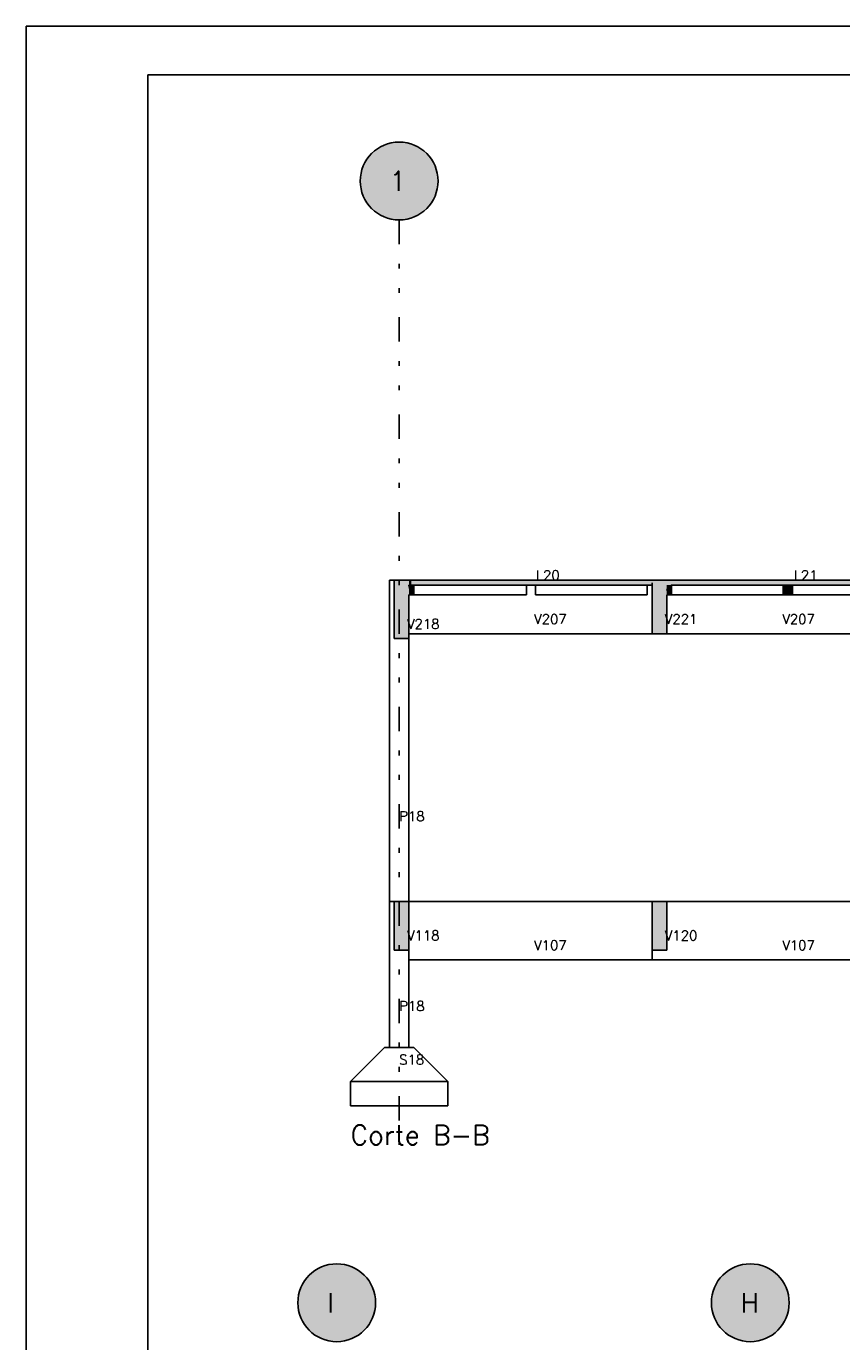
# Model space of a CAD drawing. Extents: x 0 to 84.1, y 0 to 59.4.
# Tile 3 of 9: x 0 to 16.8, y 32.4 to 59.4. Entities that reach past the tile are written whole.
import ezdxf

# ---------------------------------------------------------------- set-up
doc = ezdxf.new("R2010")
doc.units = 0
doc.header["$MEASUREMENT"] = 0
doc.linetypes.add('ESTILO_TQS_0004', pattern=[2, 0.5, -0.4, 0.1, -0.4, 0.1, -0.5])
for name, color, linetype in [('1', 1, 'CONTINUOUS'), ('2', 2, 'CONTINUOUS'), ('6', 6, 'CONTINUOUS'), ('9', 9, 'CONTINUOUS')]:
    doc.layers.add(name, color=color, linetype=linetype)
doc.styles.get("Standard").update_dxf_attribs({"font": 'ROMANS.SHX'})

msp = doc.modelspace()

# ---------------------------------------------------------------- linework, layer by layer
at = {"layer": '1', "linetype": 'ESTILO_TQS_0004'}
msp.add_line((7.664223, 55.421611), (7.664223, 36.42161), dxfattribs=at)
at = {"layer": '2', "linetype": 'Continuous'}
for p, q in [((84.100006, 59.400002), (0, 59.400002)), ((0, 59.400002), (0, 0))]:
    msp.add_line(p, q, dxfattribs=at)
msp.add_lwpolyline([(83.100006, 1), (2.5, 1), (2.5, 58.400002), (83.100006, 58.400002), (83.100006, 1)], dxfattribs=at)
for centre in [(7.664223, 56.221611), (6.380976, 33.176291), (14.880976, 33.176291)]:
    msp.add_circle(centre, 0.8, dxfattribs=at)
at = {"layer": '6', "linetype": 'Continuous'}
for p, q in [((7.464223, 48.02161), (7.464223, 41.42161)), ((7.564223, 48.02161), (7.464223, 48.02161)), ((7.564223, 48.02161), (7.564223, 46.82161)), ((7.864223, 48.02161), (7.564223, 48.02161)), ((7.911153, 48.02161), (7.864223, 48.02161)), ((7.864223, 47.92161), (7.907751, 47.92161)), ((7.911153, 47.72161), (7.864223, 47.92161)), ((7.864223, 47.92161), (7.911153, 47.72161)), ((7.964223, 47.72161), (7.864223, 47.92161)), ((7.864223, 47.92161), (7.964223, 47.72161)), ((7.907751, 47.92161), (7.864223, 47.92161)), ((7.907751, 47.92161), (7.911153, 47.92161)), ((7.911153, 47.92161), (7.907751, 47.92161)), ((12.864223, 48.02161), (7.911153, 48.02161)), ((7.911153, 47.92161), (7.964223, 47.92161)), ((7.964223, 47.92161), (7.911153, 47.92161)), ((7.964223, 47.92161), (10.564636, 47.92161)), ((7.964223, 47.72161), (7.964223, 47.92161)), ((10.280223, 47.72161), (10.280223, 47.92161)), ((10.280223, 47.72161), (10.280223, 47.92161)), ((10.468223, 47.92161), (10.468223, 47.72161)), ((10.564636, 47.92161), (12.864223, 47.92161)), ((12.764223, 47.72161), (12.764223, 47.92161)), ((13.164223, 48.02161), (12.864223, 48.02161)), ((12.864223, 47.965874), (12.864223, 47.92161)), ((12.864223, 47.92161), (12.864223, 46.92161)), ((18.164223, 48.02161), (13.164223, 48.02161)), ((13.264223, 47.92161), (13.164223, 47.833083)), ((13.164223, 47.833083), (13.264223, 47.92161)), ((13.208996, 47.72161), (13.164223, 47.833083)), ((13.164223, 47.833083), (13.208996, 47.72161)), ((13.264223, 47.72161), (13.164223, 47.833083)), ((13.164223, 47.833083), (13.264223, 47.72161)), ((13.264223, 47.92161), (15.333152, 47.92161)), ((13.264223, 47.72161), (13.264223, 47.92161)), ((15.333152, 47.92161), (15.560223, 47.92161)), ((15.560223, 47.92161), (15.569277, 47.92161)), ((15.560223, 47.72161), (15.560223, 47.92161)), ((15.748223, 47.92161), (15.560223, 47.72161)), ((15.560223, 47.72161), (15.748223, 47.92161)), ((15.560223, 47.92161), (15.560223, 47.72161)), ((15.569277, 47.92161), (15.599354, 47.92161)), ((15.599354, 47.92161), (15.645968, 47.92161)), ((15.645968, 47.92161), (15.656552, 47.92161)), ((15.656552, 47.92161), (15.716655, 47.92161)), ((15.716655, 47.92161), (15.748223, 47.92161)), ((15.748223, 47.92161), (18.064223, 47.92161)), ((15.748223, 47.72161), (15.748223, 47.92161)), ((7.864223, 47.343952), (7.864223, 47.72161)), ((7.864223, 47.72161), (7.864223, 46.92161)), ((7.864223, 47.72161), (7.907751, 47.72161)), ((7.864223, 41.42161), (7.864223, 47.72161)), ((7.907751, 47.72161), (7.911153, 47.72161)), ((7.911153, 47.72161), (7.964223, 47.72161)), ((7.964223, 47.72161), (10.280223, 47.72161)), ((10.468223, 47.72161), (12.764223, 47.72161)), ((13.164223, 47.408513), (13.164223, 47.72161)), ((13.164223, 47.72161), (13.164223, 47.408513)), ((13.164223, 47.408513), (13.164223, 47.72161)), ((13.164223, 47.72161), (13.208996, 47.72161)), ((13.208996, 47.72161), (13.264223, 47.72161)), ((13.264223, 47.72161), (15.560223, 47.72161)), ((15.560223, 47.72161), (15.748223, 47.72161)), ((15.748223, 47.72161), (18.064223, 47.72161)), ((7.864223, 46.82161), (7.864223, 47.343952)), ((13.164223, 46.92161), (13.164223, 47.408513)), ((7.564223, 46.82161), (7.733638, 46.82161)), ((7.733638, 46.82161), (7.864223, 46.82161)), ((7.864223, 46.92161), (12.864223, 46.92161)), ((12.864223, 46.92161), (13.031431, 46.92161)), ((13.031431, 46.92161), (13.164223, 46.92161)), ((13.164223, 46.92161), (18.064223, 46.92161)), ((7.464223, 41.42161), (7.464223, 38.42161)), ((7.564223, 41.42161), (7.464223, 41.42161)), ((7.464223, 41.42161), (7.864223, 41.42161)), ((7.564223, 41.42161), (7.564223, 40.42161)), ((7.864223, 41.42161), (7.564223, 41.42161)), ((7.864223, 40.856894), (7.864223, 41.42161)), ((7.864223, 41.42161), (7.864223, 40.22161)), ((12.864223, 41.42161), (7.864223, 41.42161)), ((7.864223, 38.42161), (7.864223, 41.42161)), ((12.864223, 41.42161), (12.864223, 40.42161)), ((13.164223, 41.42161), (12.864223, 41.42161)), ((18.064223, 41.42161), (13.164223, 41.42161)), ((13.164223, 40.864248), (13.164223, 41.42161)), ((7.864223, 40.42161), (7.864223, 40.856894)), ((13.164223, 40.42161), (13.164223, 40.864248)), ((7.564223, 40.42161), (7.733638, 40.42161)), ((7.733638, 40.42161), (7.864223, 40.42161)), ((12.864223, 40.42161), (12.864223, 40.22161)), ((12.864223, 40.42161), (13.031431, 40.42161)), ((13.031431, 40.42161), (13.164223, 40.42161)), ((7.864223, 40.22161), (12.864223, 40.22161)), ((12.864223, 40.22161), (13.014223, 40.22161)), ((13.014223, 40.22161), (13.164223, 40.22161)), ((13.164223, 40.22161), (18.064223, 40.22161)), ((7.364223, 38.42161), (6.664223, 37.72161)), ((7.964223, 38.42161), (7.364223, 38.42161)), ((8.664223, 37.72161), (7.964223, 38.42161)), ((6.664223, 37.72161), (6.664223, 37.22161)), ((8.664223, 37.72161), (6.664223, 37.72161)), ((6.664223, 37.72161), (8.664223, 37.72161)), ((8.664223, 37.22161), (8.664223, 37.72161)), ((6.664223, 37.22161), (8.664223, 37.22161))]:
    msp.add_line(p, q, dxfattribs=at)
at = {"layer": '9', "linetype": 'Continuous'}
for points in [[(8.464223, 56.221611), (7.11818, 56.806279), (7.043654, 56.726481)], [(8.464223, 56.221611), (7.202879, 56.875186), (7.11818, 56.806279)], [(8.464223, 56.221611), (7.296171, 56.931919), (7.202879, 56.875186)], [(8.464223, 56.221611), (7.396319, 56.975419), (7.296171, 56.931919)], [(8.464223, 56.221611), (7.501458, 57.004878), (7.396319, 56.975419)], [(8.464223, 56.221611), (7.609629, 57.019746), (7.501458, 57.004878)], [(8.464223, 56.221611), (7.718817, 57.019746), (7.609629, 57.019746)], [(8.464223, 56.221611), (7.826988, 57.004878), (7.718817, 57.019746)], [(8.464223, 56.221611), (7.932127, 56.975419), (7.826988, 57.004878)], [(8.464223, 56.221611), (8.032275, 56.931919), (7.932127, 56.975419)], [(8.464223, 56.221611), (8.125567, 56.875186), (8.032275, 56.931919)], [(8.464223, 56.221611), (8.210265, 56.806279), (8.125567, 56.875186)], [(8.464223, 56.221611), (8.284792, 56.726481), (8.210265, 56.806279)], [(8.464223, 56.221611), (6.930454, 56.540331), (6.893889, 56.437448)], [(8.464223, 56.221611), (6.980687, 56.637278), (6.930454, 56.540331)], [(8.464223, 56.221611), (7.043654, 56.726481), (6.980687, 56.637278)], [(8.464223, 56.221611), (8.347758, 56.637278), (8.284792, 56.726481)], [(8.464223, 56.221611), (8.397992, 56.540331), (8.347758, 56.637278)], [(8.464223, 56.221611), (8.434557, 56.437448), (8.397992, 56.540331)], [(8.464223, 56.221611), (6.871674, 56.330544), (6.864223, 56.221611)], [(8.464223, 56.221611), (6.864223, 56.221611), (6.871674, 56.112677)], [(8.464223, 56.221611), (6.893889, 56.437448), (6.871674, 56.330544)], [(8.464223, 56.221611), (6.871674, 56.112677), (6.893889, 56.005773)], [(8.464223, 56.221611), (6.893889, 56.005773), (6.930454, 55.90289)], [(8.464223, 56.221611), (6.930454, 55.90289), (6.980687, 55.805943)], [(8.464223, 56.221611), (6.980687, 55.805943), (7.043654, 55.71674)], [(8.464223, 56.221611), (7.043654, 55.71674), (7.11818, 55.636942)], [(8.464223, 56.221611), (7.11818, 55.636942), (7.202879, 55.568035)], [(8.464223, 56.221611), (7.202879, 55.568035), (7.296171, 55.511302)], [(8.464223, 56.221611), (7.296171, 55.511302), (7.396319, 55.467802)], [(8.464223, 56.221611), (7.396319, 55.467802), (7.501458, 55.438343)], [(8.464223, 56.221611), (7.501458, 55.438343), (7.609629, 55.423475)], [(8.464223, 56.221611), (7.609629, 55.423475), (7.718817, 55.423475)], [(8.464223, 56.221611), (7.718817, 55.423475), (7.826988, 55.438343)], [(8.464223, 56.221611), (7.826988, 55.438343), (7.932127, 55.467802)], [(8.464223, 56.221611), (7.932127, 55.467802), (8.032275, 55.511302)], [(8.464223, 56.221611), (8.032275, 55.511302), (8.125567, 55.568035)], [(8.464223, 56.221611), (8.125567, 55.568035), (8.210265, 55.636942)], [(8.464223, 56.221611), (8.210265, 55.636942), (8.284792, 55.71674)], [(8.464223, 56.221611), (8.284792, 55.71674), (8.347758, 55.805943)], [(8.464223, 56.221611), (8.347758, 55.805943), (8.397992, 55.90289)], [(8.464223, 56.221611), (8.397992, 55.90289), (8.434557, 56.005773)], [(8.464223, 56.221611), (8.456772, 56.330544), (8.434557, 56.437448)], [(8.464223, 56.221611), (8.434557, 56.005773), (8.456772, 56.112677)], [(8.464223, 56.221611), (8.456772, 56.112677), (8.464223, 56.221611)], [(7.564223, 48.02161), (7.564223, 47.499269), (7.564223, 46.82161)], [(7.564223, 48.02161), (7.564223, 46.82161), (7.733638, 46.82161)], [(7.564223, 48.02161), (7.733638, 46.82161), (7.864223, 46.82161)], [(7.564223, 48.02161), (7.864223, 46.82161), (7.864223, 47.343952)], [(7.564223, 48.02161), (7.864223, 47.343952), (7.864223, 48.02161)], [(7.564223, 48.02161), (7.864223, 48.02161), (7.733638, 48.02161)], [(7.564223, 48.02161), (7.733638, 48.02161), (7.564223, 48.02161)], [(7.911153, 48.02161), (7.907751, 48.02161), (7.864223, 48.02161)], [(7.911153, 48.02161), (7.864223, 48.02161), (7.864223, 47.978082)], [(7.911153, 48.02161), (7.864223, 47.978082), (7.864223, 47.92161)], [(7.911153, 48.02161), (7.864223, 47.92161), (7.907751, 47.92161)], [(7.864223, 47.92161), (7.864223, 47.834553), (7.864223, 47.72161)], [(7.864223, 47.92161), (7.864223, 47.72161), (7.907751, 47.72161)], [(7.864223, 47.92161), (7.907751, 47.72161), (7.911153, 47.72161)], [(7.864223, 47.92161), (7.911153, 47.72161), (7.964223, 47.72161)], [(7.864223, 47.92161), (7.964223, 47.72161), (7.964223, 47.92161)], [(7.864223, 47.92161), (7.964223, 47.92161), (7.911153, 47.92161)], [(7.864223, 47.92161), (7.911153, 47.92161), (7.907751, 47.92161)], [(7.864223, 47.92161), (7.907751, 47.92161), (7.864223, 47.92161)], [(7.911153, 48.02161), (7.907751, 47.92161), (7.911153, 47.92161)], [(7.911153, 48.02161), (7.911153, 47.92161), (10.564636, 47.92161)], [(7.911153, 48.02161), (10.564636, 47.92161), (12.864223, 47.92161)], [(7.911153, 48.02161), (12.864223, 47.92161), (12.864223, 47.965874)], [(7.911153, 48.02161), (12.864223, 47.965874), (12.864223, 48.02161)], [(7.911153, 48.02161), (12.864223, 48.02161), (10.564636, 48.02161)], [(7.911153, 48.02161), (10.564636, 48.02161), (7.911153, 48.02161)], [(12.864223, 48.02161), (12.864223, 47.534708), (12.864223, 46.92161)], [(12.864223, 48.02161), (12.864223, 46.92161), (13.031431, 46.92161)], [(12.864223, 48.02161), (13.031431, 46.92161), (13.164223, 46.92161)], [(12.864223, 48.02161), (13.164223, 46.92161), (13.164223, 47.408513)], [(12.864223, 48.02161), (13.164223, 47.408513), (13.164223, 48.02161)], [(12.864223, 48.02161), (13.164223, 48.02161), (13.031431, 48.02161)], [(12.864223, 48.02161), (13.031431, 48.02161), (12.864223, 48.02161)], [(13.164223, 48.02161), (13.164223, 47.977347), (13.164223, 47.92161)], [(13.164223, 48.02161), (13.164223, 47.92161), (15.333152, 47.92161)], [(13.164223, 48.02161), (15.333152, 47.92161), (18.064223, 47.92161)], [(13.164223, 48.02161), (18.064223, 47.92161), (18.120694, 47.92161)], [(13.164223, 48.02161), (18.120694, 47.92161), (18.164223, 47.92161)], [(13.164223, 48.02161), (18.164223, 47.92161), (18.164223, 47.965139)], [(13.164223, 48.02161), (18.164223, 47.965139), (18.164223, 48.02161)], [(13.164223, 48.02161), (18.164223, 48.02161), (18.120694, 48.02161)], [(13.164223, 48.02161), (18.120694, 48.02161), (18.064223, 48.02161)], [(13.164223, 48.02161), (18.064223, 48.02161), (15.333152, 48.02161)], [(13.164223, 48.02161), (15.333152, 48.02161), (13.164223, 48.02161)], [(13.164223, 47.833083), (13.264223, 47.72161), (13.264223, 47.92161)], [(13.164223, 47.833083), (13.264223, 47.92161), (13.208996, 47.92161)], [(13.164223, 47.833083), (13.208996, 47.92161), (13.164223, 47.92161)], [(13.164223, 47.833083), (13.164223, 47.92161), (13.164223, 47.833083)], [(13.164223, 47.833083), (13.164223, 47.72161), (13.208996, 47.72161)], [(13.164223, 47.833083), (13.208996, 47.72161), (13.264223, 47.72161)], [(15.560223, 47.72161), (15.748223, 47.72161), (15.748223, 47.92161)], [(15.560223, 47.72161), (15.748223, 47.92161), (15.716655, 47.92161)], [(15.560223, 47.72161), (15.716655, 47.92161), (15.656552, 47.92161)], [(15.560223, 47.72161), (15.656552, 47.92161), (15.645968, 47.92161)], [(15.560223, 47.72161), (15.645968, 47.92161), (15.599354, 47.92161)], [(15.560223, 47.72161), (15.599354, 47.92161), (15.569277, 47.92161)], [(15.560223, 47.72161), (15.569277, 47.92161), (15.560223, 47.92161)], [(15.560223, 47.72161), (15.560223, 47.92161), (15.560223, 47.72161)], [(15.560223, 47.72161), (15.569277, 47.72161), (15.599354, 47.72161)], [(15.560223, 47.72161), (15.599354, 47.72161), (15.645968, 47.72161)], [(15.560223, 47.72161), (15.645968, 47.72161), (15.656552, 47.72161)], [(15.560223, 47.72161), (15.656552, 47.72161), (15.716655, 47.72161)], [(15.560223, 47.72161), (15.716655, 47.72161), (15.748223, 47.72161)], [(7.564223, 41.42161), (7.564223, 40.986326), (7.564223, 40.42161)], [(7.564223, 41.42161), (7.564223, 40.42161), (7.733638, 40.42161)], [(7.564223, 41.42161), (7.733638, 40.42161), (7.864223, 40.42161)], [(7.564223, 41.42161), (7.864223, 40.42161), (7.864223, 40.856894)], [(7.564223, 41.42161), (7.864223, 40.856894), (7.864223, 41.42161)], [(7.564223, 41.42161), (7.864223, 41.42161), (7.733638, 41.42161)], [(7.564223, 41.42161), (7.733638, 41.42161), (7.564223, 41.42161)], [(12.864223, 41.42161), (12.864223, 40.978972), (12.864223, 40.42161)], [(12.864223, 41.42161), (12.864223, 40.42161), (13.031431, 40.42161)], [(12.864223, 41.42161), (13.031431, 40.42161), (13.164223, 40.42161)], [(12.864223, 41.42161), (13.164223, 40.42161), (13.164223, 40.864248)], [(12.864223, 41.42161), (13.164223, 40.864248), (13.164223, 41.42161)], [(12.864223, 41.42161), (13.164223, 41.42161), (13.031431, 41.42161)], [(12.864223, 41.42161), (13.031431, 41.42161), (12.864223, 41.42161)], [(7.180976, 33.176291), (5.919631, 33.829866), (5.834933, 33.760959)], [(7.180976, 33.176291), (6.012924, 33.886599), (5.919631, 33.829866)], [(7.180976, 33.176291), (6.113072, 33.930099), (6.012924, 33.886599)], [(7.180976, 33.176291), (6.218211, 33.959558), (6.113072, 33.930099)], [(7.180976, 33.176291), (6.326382, 33.974426), (6.218211, 33.959558)], [(7.180976, 33.176291), (6.43557, 33.974426), (6.326382, 33.974426)], [(7.180976, 33.176291), (6.543741, 33.959558), (6.43557, 33.974426)], [(7.180976, 33.176291), (6.648879, 33.930099), (6.543741, 33.959558)], [(7.180976, 33.176291), (6.749028, 33.886599), (6.648879, 33.930099)], [(7.180976, 33.176291), (6.84232, 33.829866), (6.749028, 33.886599)], [(7.180976, 33.176291), (6.927018, 33.760959), (6.84232, 33.829866)], [(15.680976, 33.176291), (14.419631, 33.829866), (14.334933, 33.760959)], [(15.680976, 33.176291), (14.512924, 33.886599), (14.419631, 33.829866)], [(15.680976, 33.176291), (14.613072, 33.930099), (14.512924, 33.886599)], [(15.680976, 33.176291), (14.718211, 33.959558), (14.613072, 33.930099)], [(15.680976, 33.176291), (14.826382, 33.974426), (14.718211, 33.959558)], [(15.680976, 33.176291), (14.93557, 33.974426), (14.826382, 33.974426)], [(15.680976, 33.176291), (15.043741, 33.959558), (14.93557, 33.974426)], [(15.680976, 33.176291), (15.148879, 33.930099), (15.043741, 33.959558)], [(15.680976, 33.176291), (15.249028, 33.886599), (15.148879, 33.930099)], [(15.680976, 33.176291), (15.34232, 33.829866), (15.249028, 33.886599)], [(15.680976, 33.176291), (15.427018, 33.760959), (15.34232, 33.829866)], [(7.180976, 33.176291), (5.69744, 33.591958), (5.647207, 33.495011)], [(7.180976, 33.176291), (5.760407, 33.681161), (5.69744, 33.591958)], [(7.180976, 33.176291), (5.834933, 33.760959), (5.760407, 33.681161)], [(7.180976, 33.176291), (7.001545, 33.681161), (6.927018, 33.760959)], [(7.180976, 33.176291), (7.064511, 33.591958), (7.001545, 33.681161)], [(7.180976, 33.176291), (7.114745, 33.495011), (7.064511, 33.591958)], [(15.680976, 33.176291), (14.19744, 33.591958), (14.147207, 33.495011)], [(15.680976, 33.176291), (14.260407, 33.681161), (14.19744, 33.591958)], [(15.680976, 33.176291), (14.334933, 33.760959), (14.260407, 33.681161)], [(15.680976, 33.176291), (15.501545, 33.681161), (15.427018, 33.760959)], [(15.680976, 33.176291), (15.564511, 33.591958), (15.501545, 33.681161)], [(15.680976, 33.176291), (15.614745, 33.495011), (15.564511, 33.591958)], [(7.180976, 33.176291), (5.588427, 33.285224), (5.580976, 33.176291)], [(7.180976, 33.176291), (5.610642, 33.392128), (5.588427, 33.285224)], [(7.180976, 33.176291), (5.647207, 33.495011), (5.610642, 33.392128)], [(7.180976, 33.176291), (7.15131, 33.392128), (7.114745, 33.495011)], [(7.180976, 33.176291), (7.173524, 33.285224), (7.15131, 33.392128)], [(15.680976, 33.176291), (14.088427, 33.285224), (14.080976, 33.176291)], [(15.680976, 33.176291), (14.110642, 33.392128), (14.088427, 33.285224)], [(15.680976, 33.176291), (14.147207, 33.495011), (14.110642, 33.392128)], [(15.680976, 33.176291), (15.65131, 33.392128), (15.614745, 33.495011)], [(15.680976, 33.176291), (15.673524, 33.285224), (15.65131, 33.392128)], [(7.180976, 33.176291), (5.580976, 33.176291), (5.588427, 33.067357)], [(7.180976, 33.176291), (5.588427, 33.067357), (5.610642, 32.960453)], [(7.180976, 33.176291), (5.610642, 32.960453), (5.647207, 32.85757)], [(7.180976, 33.176291), (5.647207, 32.85757), (5.69744, 32.760623)], [(7.180976, 33.176291), (5.69744, 32.760623), (5.760407, 32.67142)], [(7.180976, 33.176291), (5.760407, 32.67142), (5.834933, 32.591622)], [(7.180976, 33.176291), (5.834933, 32.591622), (5.919631, 32.522715)], [(7.180976, 33.176291), (5.919631, 32.522715), (6.012924, 32.465982)], [(7.180976, 33.176291), (6.012924, 32.465982), (6.113072, 32.422482)], [(7.180976, 33.176291), (6.113072, 32.422482), (6.218211, 32.393023)], [(7.180976, 33.176291), (6.218211, 32.393023), (6.326382, 32.378155)], [(7.180976, 33.176291), (6.326382, 32.378155), (6.43557, 32.378155)], [(7.180976, 33.176291), (6.43557, 32.378155), (6.543741, 32.393023)], [(7.180976, 33.176291), (6.543741, 32.393023), (6.648879, 32.422482)], [(7.180976, 33.176291), (6.648879, 32.422482), (6.749028, 32.465982)], [(7.180976, 33.176291), (6.749028, 32.465982), (6.84232, 32.522715)], [(7.180976, 33.176291), (6.84232, 32.522715), (6.927018, 32.591622)], [(7.180976, 33.176291), (6.927018, 32.591622), (7.001545, 32.67142)], [(7.180976, 33.176291), (7.001545, 32.67142), (7.064511, 32.760623)], [(7.180976, 33.176291), (7.064511, 32.760623), (7.114745, 32.85757)], [(7.180976, 33.176291), (7.114745, 32.85757), (7.15131, 32.960453)], [(7.180976, 33.176291), (7.15131, 32.960453), (7.173524, 33.067357)], [(7.180976, 33.176291), (7.173524, 33.067357), (7.180976, 33.176291)], [(15.680976, 33.176291), (14.080976, 33.176291), (14.088427, 33.067357)], [(15.680976, 33.176291), (14.088427, 33.067357), (14.110642, 32.960453)], [(15.680976, 33.176291), (14.110642, 32.960453), (14.147207, 32.85757)], [(15.680976, 33.176291), (14.147207, 32.85757), (14.19744, 32.760623)], [(15.680976, 33.176291), (14.19744, 32.760623), (14.260407, 32.67142)], [(15.680976, 33.176291), (14.260407, 32.67142), (14.334933, 32.591622)], [(15.680976, 33.176291), (14.334933, 32.591622), (14.419631, 32.522715)], [(15.680976, 33.176291), (14.419631, 32.522715), (14.512924, 32.465982)], [(15.680976, 33.176291), (14.512924, 32.465982), (14.613072, 32.422482)], [(15.680976, 33.176291), (14.613072, 32.422482), (14.718211, 32.393023)], [(15.680976, 33.176291), (14.718211, 32.393023), (14.826382, 32.378155)], [(15.680976, 33.176291), (14.826382, 32.378155), (14.93557, 32.378155)], [(15.680976, 33.176291), (14.93557, 32.378155), (15.043741, 32.393023)], [(15.680976, 33.176291), (15.043741, 32.393023), (15.148879, 32.422482)], [(15.680976, 33.176291), (15.148879, 32.422482), (15.249028, 32.465982)], [(15.680976, 33.176291), (15.249028, 32.465982), (15.34232, 32.522715)], [(15.680976, 33.176291), (15.34232, 32.522715), (15.427018, 32.591622)], [(15.680976, 33.176291), (15.427018, 32.591622), (15.501545, 32.67142)], [(15.680976, 33.176291), (15.501545, 32.67142), (15.564511, 32.760623)], [(15.680976, 33.176291), (15.564511, 32.760623), (15.614745, 32.85757)], [(15.680976, 33.176291), (15.614745, 32.85757), (15.65131, 32.960453)], [(15.680976, 33.176291), (15.65131, 32.960453), (15.673524, 33.067357)], [(15.680976, 33.176291), (15.673524, 33.067357), (15.680976, 33.176291)]]:
    msp.add_solid(points, dxfattribs=at)

# ---------------------------------------------------------------- texts
at = {"layer": '1', "linetype": 'Continuous'}
for s, height, p in [('L20', 0.2, (10.475334, 48.02161)), ('L21', 0.2, (15.775334, 48.02161)), ('V207', 0.2, (10.439223, 47.12161)), ('V221', 0.2, (13.125334, 47.12161)), ('V207', 0.2, (15.539223, 47.12161)), ('V218', 0.2, (7.825334, 47.02161)), ('P18', 0.2, (7.664223, 43.07161)), ('V118', 0.2, (7.825334, 40.62161)), ('V120', 0.2, (13.125334, 40.62161)), ('V107', 0.2, (10.439223, 40.42161)), ('V107', 0.2, (15.539223, 40.42161)), ('P18', 0.2, (7.664223, 39.17161)), ('S18', 0.2, (7.664223, 38.07161)), ('Corte B-B', 0.4, (6.664223, 36.42161))]:
    msp.add_text(s, height=height, dxfattribs=at).set_placement(p)
at = {"layer": '6', "linetype": 'Continuous'}
for s, p in [('1', (7.464223, 56.021611)), ('I', (6.180976, 32.976291)), ('H', (14.680976, 32.976291))]:
    msp.add_text(s, height=0.4, dxfattribs=at).set_placement(p)

doc.saveas('drawing.dxf')
